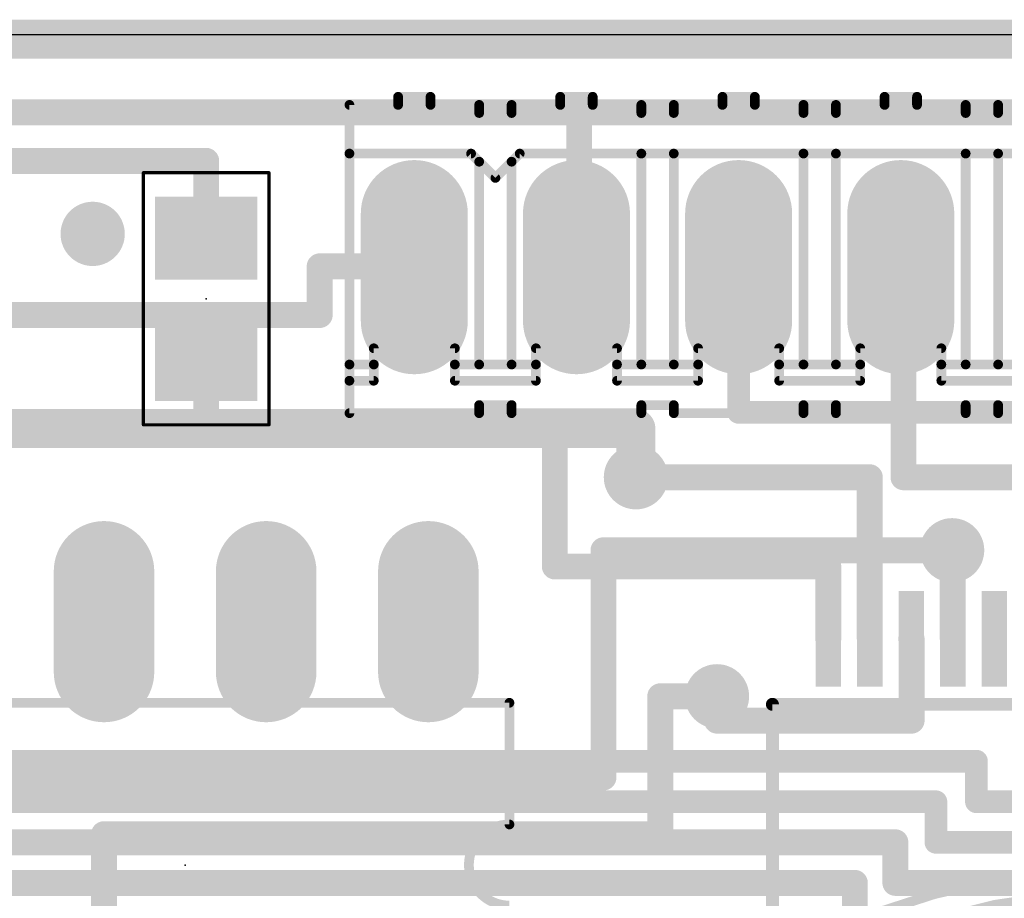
# Model space of a CAD drawing. Extents: x 0 to 100, y -1 to 59.
# Tile 6 of 11: x 38 to 53, y 45 to 59. Entities that reach past the tile are written whole.
import ezdxf

# ---------------------------------------------------------------- set-up
doc = ezdxf.new("R2010")
doc.units = 0
for name, color, linetype in [('1', 12, 'CONTINUOUS'), ('16', 132, 'CONTINUOUS'), ('17', 110, 'CONTINUOUS'), ('18', 110, 'CONTINUOUS'), ('20', 53, 'CONTINUOUS'), ('21', 253, 'CONTINUOUS'), ('22', 253, 'CONTINUOUS'), ('23', 53, 'CONTINUOUS'), ('39', 12, 'CONTINUOUS')]:
    doc.layers.add(name, color=color, linetype=linetype)

# ---------------------------------------------------------------- blocks, each defined once
blk = doc.blocks.new('RECT')
blk.add_solid([(-0.5, -0.5), (0.5, -0.5), (-0.5, 0.5), (0.5, 0.5)])
blk = doc.blocks.new('LONGP100')
at = {"const_width": 1}
blk.add_lwpolyline([(-0.5, 0), (0.5, 0)], dxfattribs=at)
at = {"const_width": 0.5}
for points in [[(-0.5, 0.25, 1), (-0.5, -0.25)], [(0.5, -0.25, 1), (0.5, 0.25)]]:
    blk.add_lwpolyline(points, format="xyb", dxfattribs=at)
blk = doc.blocks.new('ROUNDV')
at = {"const_width": 0.5}
blk.add_lwpolyline([(0, -0.25, 1), (0, 0.25, 1), (0, -0.25)], format="xyb", dxfattribs=at)

msp = doc.modelspace()

# ---------------------------------------------------------------- linework, layer by layer
at = {"layer": '1'}
for points, const_width in [([(94.996, 58.928), (4.953, 58.928)], 0.6096), ([(33.274, 57.785), (46.736, 57.785)], 0.4064), ([(46.736, 57.785), (79.714, 57.785)], 0.4064), ([(46.736, 57.785), (46.736, 55.359)], 0.4064), ([(34.925, 57.023), (40.894, 57.023)], 0.4064), ([(40.894, 57.023), (40.894, 55.814)], 0.4064), ([(46.736, 55.359), (46.694, 55.359)], 0.4064), ([(49.234, 53.086), (49.234, 55.359)], 0.3556), ([(40.894, 52.832), (40.894, 53.914)], 0.4064), ([(49.234, 53.086), (53.594, 53.086)], 0.3556), ([(40.894, 52.832), (46.355, 52.832)], 0.4064), ([(46.355, 52.832), (46.355, 50.673)], 0.4064), ([(47.625, 52.07), (51.288, 52.07)], 0.4064), ([(51.288, 52.07), (51.288, 49.54)], 0.4064), ([(52.578, 50.927), (52.588, 50.8)], 0.4064), ([(52.588, 50.8), (52.588, 49.54)], 0.4064), ([(46.355, 50.673), (50.638, 50.673)], 0.4064), ([(50.638, 50.673), (50.638, 49.54)], 0.4064), ([(50.638, 49.54), (50.638, 49.794)], 0.4064), ([(51.943, 49.54), (51.938, 49.54)], 0.4064), ([(51.943, 48.26), (51.943, 49.54)], 0.4064), ([(48.895, 48.641), (48.895, 48.26)], 0.4064), ([(48.895, 48.26), (51.943, 48.26)], 0.4064), ([(15.113, 47.625), (52.959, 47.625)], 0.3556), ([(52.959, 47.625), (52.959, 46.99)], 0.3556), ([(17.399, 46.99), (52.324, 46.99)], 0.3556), ([(52.324, 46.99), (52.324, 46.355)], 0.3556), ([(52.959, 46.99), (58.928, 46.99)], 0.3556), ([(20.1, 46.355), (51.689, 46.355)], 0.4064), ([(51.689, 46.355), (51.689, 45.72)], 0.4064), ([(52.324, 46.355), (58.438, 46.355)], 0.3556), ([(22.64, 45.72), (51.054, 45.72)], 0.4064), ([(51.054, 45.72), (51.054, 45.085)], 0.4064), ([(51.689, 45.72), (57.785, 45.72)], 0.4064)]:
    msp.add_lwpolyline(points, dxfattribs=dict(at, const_width=const_width))
for points, const_width in [([(46.736, 57.8866, 1), (46.736, 57.6834)], 0.2032), ([(46.8376, 57.785, 1), (46.6344, 57.785)], 0.2032), ([(46.736, 57.6834, 1), (46.736, 57.8866)], 0.2032), ([(40.9956, 57.023, 1), (40.7924, 57.023)], 0.2032), ([(40.894, 56.9214, 1), (40.894, 57.1246)], 0.2032), ([(40.7924, 55.814, 1), (40.9956, 55.814)], 0.2032), ([(46.694, 55.4606, 1), (46.694, 55.2574)], 0.2032), ([(46.736, 55.2574, 1), (46.736, 55.4606)], 0.2032), ([(49.3229, 55.359, 1), (49.1451, 55.359)], 0.1778), ([(46.6344, 55.359, 1), (46.8376, 55.359)], 0.2032), ([(40.9956, 53.914, 1), (40.7924, 53.914)], 0.2032), ([(49.234, 53.1749, 1), (49.234, 52.9971)], 0.1778), ([(49.1451, 53.086, 1), (49.3229, 53.086)], 0.1778), ([(40.894, 52.9336, 1), (40.894, 52.7304)], 0.2032), ([(40.7924, 52.832, 1), (40.9956, 52.832)], 0.2032), ([(46.4566, 52.832, 1), (46.2534, 52.832)], 0.2032), ([(46.355, 52.7304, 1), (46.355, 52.9336)], 0.2032), ([(47.625, 52.1716, 1), (47.625, 51.9684)], 0.2032), ([(51.3896, 52.07, 1), (51.1864, 52.07)], 0.2032), ([(51.288, 51.9684, 1), (51.288, 52.1716)], 0.2032), ([(52.6793, 50.935, 1), (52.4767, 50.919)], 0.2032), ([(52.6896, 50.8, 1), (52.4864, 50.8)], 0.2032), ([(52.4867, 50.792, 1), (52.6893, 50.808)], 0.2032), ([(46.355, 50.7746, 1), (46.355, 50.5714)], 0.2032), ([(46.2534, 50.673, 1), (46.4566, 50.673)], 0.2032), ([(50.7396, 50.673, 1), (50.5364, 50.673)], 0.2032), ([(50.638, 50.5714, 1), (50.638, 50.7746)], 0.2032), ([(50.7396, 49.794, 1), (50.5364, 49.794)], 0.2032), ([(51.938, 49.6416, 1), (51.938, 49.4384)], 0.2032), ([(52.0446, 49.54, 1), (51.8414, 49.54)], 0.2032), ([(51.943, 49.4384, 1), (51.943, 49.6416)], 0.2032), ([(50.5364, 49.54, 1), (50.7396, 49.54)], 0.2032), ([(50.5364, 49.54, 1), (50.7396, 49.54)], 0.2032), ([(51.1864, 49.54, 1), (51.3896, 49.54)], 0.2032), ([(52.4864, 49.54, 1), (52.6896, 49.54)], 0.2032), ([(48.9966, 48.641, 1), (48.7934, 48.641)], 0.2032), ([(48.895, 48.3616, 1), (48.895, 48.1584)], 0.2032), ([(51.943, 48.1584, 1), (51.943, 48.3616)], 0.2032), ([(48.7934, 48.26, 1), (48.9966, 48.26)], 0.2032), ([(51.8414, 48.26, 1), (52.0446, 48.26)], 0.2032), ([(53.0479, 47.625, 1), (52.8701, 47.625)], 0.1778), ([(52.959, 47.5361, 1), (52.959, 47.7139)], 0.1778), ([(52.4129, 46.99, 1), (52.2351, 46.99)], 0.1778), ([(52.324, 46.9011, 1), (52.324, 47.0789)], 0.1778), ([(52.959, 47.0789, 1), (52.959, 46.9011)], 0.1778), ([(52.8701, 46.99, 1), (53.0479, 46.99)], 0.1778), ([(51.7906, 46.355, 1), (51.5874, 46.355)], 0.2032), ([(51.689, 46.2534, 1), (51.689, 46.4566)], 0.2032), ([(52.324, 46.4439, 1), (52.324, 46.2661)], 0.1778), ([(52.2351, 46.355, 1), (52.4129, 46.355)], 0.1778), ([(51.1556, 45.72, 1), (50.9524, 45.72)], 0.2032), ([(51.054, 45.6184, 1), (51.054, 45.8216)], 0.2032), ([(51.689, 45.8216, 1), (51.689, 45.6184)], 0.2032), ([(51.5874, 45.72, 1), (51.7906, 45.72)], 0.2032)]:
    msp.add_lwpolyline(points, format="xyb", dxfattribs=dict(at, const_width=const_width))
at = {"layer": '16'}
for points, const_width in [([(94.996, 58.928), (4.953, 58.928)], 0.6096), ([(42.672, 54.61), (42.672, 55.372)], 0.4064), ([(42.672, 55.372), (44.154, 55.372)], 0.4064), ([(44.154, 55.372), (44.154, 55.359)], 0.4064), ([(51.816, 55.359), (51.774, 55.359)], 0.4064), ([(51.816, 52.07), (51.816, 55.359)], 0.4064), ([(37.338, 54.61), (42.672, 54.61)], 0.4064), ([(9.779, 52.832), (47.625, 52.832)], 0.6096), ([(47.625, 52.832), (47.625, 52.07)], 0.6096), ([(51.816, 52.07), (55.753, 52.07)], 0.4064), ([(47.117, 47.371), (47.117, 50.927)], 0.4064), ([(47.117, 50.927), (52.578, 50.927)], 0.4064), ([(48.006, 48.641), (48.895, 48.641)], 0.4064), ([(48.006, 46.482), (48.006, 48.641)], 0.4064), ([(36.83, 47.371), (47.117, 47.371)], 0.4064), ([(39.2938, 46.482), (48.006, 46.482)], 0.4064), ([(39.2938, 42.1894), (39.2938, 46.482)], 0.4064)]:
    msp.add_lwpolyline(points, dxfattribs=dict(at, const_width=const_width))
for points, const_width in [([(42.7736, 55.372, 1), (42.5704, 55.372)], 0.2032), ([(42.672, 55.4736, 1), (42.672, 55.2704)], 0.2032), ([(44.2556, 55.372, 1), (44.0524, 55.372)], 0.2032), ([(44.154, 55.2704, 1), (44.154, 55.4736)], 0.2032), ([(51.774, 55.4606, 1), (51.774, 55.2574)], 0.2032), ([(51.9176, 55.359, 1), (51.7144, 55.359)], 0.2032), ([(51.816, 55.2574, 1), (51.816, 55.4606)], 0.2032), ([(44.0524, 55.359, 1), (44.2556, 55.359)], 0.2032), ([(42.672, 54.5084, 1), (42.672, 54.7116)], 0.2032), ([(42.5704, 54.61, 1), (42.7736, 54.61)], 0.2032), ([(47.7774, 52.832, 1), (47.4726, 52.832)], 0.3048), ([(47.625, 52.6796, 1), (47.625, 52.9844)], 0.3048), ([(47.4726, 52.07, 1), (47.7774, 52.07)], 0.3048), ([(51.816, 52.1716, 1), (51.816, 51.9684)], 0.2032), ([(51.7144, 52.07, 1), (51.9176, 52.07)], 0.2032), ([(47.2186, 50.927, 1), (47.0154, 50.927)], 0.2032), ([(47.117, 51.0286, 1), (47.117, 50.8254)], 0.2032), ([(52.578, 50.8254, 1), (52.578, 51.0286)], 0.2032), ([(48.006, 48.7426, 1), (48.006, 48.5394)], 0.2032), ([(48.1076, 48.641, 1), (47.9044, 48.641)], 0.2032), ([(48.895, 48.5394, 1), (48.895, 48.7426)], 0.2032), ([(47.117, 47.2694, 1), (47.117, 47.4726)], 0.2032), ([(47.0154, 47.371, 1), (47.2186, 47.371)], 0.2032), ([(39.2938, 46.5836, 1), (39.2938, 46.3804)], 0.2032), ([(39.3954, 46.482, 1), (39.1922, 46.482)], 0.2032), ([(47.9044, 46.482, 1), (48.1076, 46.482)], 0.2032), ([(48.006, 46.3804, 1), (48.006, 46.5836)], 0.2032)]:
    msp.add_lwpolyline(points, format="xyb", dxfattribs=dict(at, const_width=const_width))
at = {"layer": '20'}
msp.add_line((5, 59), (95, 59), dxfattribs=at)
at = {"layer": '21'}
for points, const_width in [([(35.4838, 48.5394), (45.6438, 48.5394)], 0.1524), ([(45.6438, 46.6344), (45.6438, 48.5394)], 0.1524), ([(59.963, 48.515), (49.763, 48.515)], 0.2032), ([(49.763, 48.515), (49.763, 43.315)], 0.2032)]:
    msp.add_lwpolyline(points, dxfattribs=dict(at, const_width=const_width))
for points, const_width in [([(45.6819, 48.5394, 1), (45.6057, 48.5394)], 0.0762), ([(45.6438, 48.5013, 1), (45.6438, 48.5775)], 0.0762), ([(49.763, 48.5658, 1), (49.763, 48.4642)], 0.1016), ([(49.8138, 48.515, 1), (49.7122, 48.515)], 0.1016), ([(45.6438, 46.6344, 1), (45.6438, 45.3644)], 0.1524), ([(45.6057, 46.6344, 1), (45.6819, 46.6344)], 0.0762), ([(45.6438, 46.5963, 1), (45.6438, 46.6725)], 0.0762), ([(55.4736, 45.974, 0.2517), (45.5181, 40.6242)], 0.1524), ([(55.4736, 45.5931, 0.2465), (45.9619, 40.6004)], 0.1524)]:
    msp.add_lwpolyline(points, format="xyb", dxfattribs=dict(at, const_width=const_width))
at = {"layer": '22', "const_width": 0.1524}
for points in [[(43.9, 57.899), (43.9, 58.026)], [(43.9, 58.026), (44.408, 58.026)], [(44.408, 57.899), (44.408, 58.026)], [(46.44, 57.899), (46.44, 58.026)], [(46.44, 58.026), (46.948, 58.026)], [(46.948, 57.899), (46.948, 58.026)], [(48.98, 57.899), (48.98, 58.026)], [(48.98, 58.026), (49.488, 58.026)], [(49.488, 57.899), (49.488, 58.026)], [(51.52, 57.899), (51.52, 58.026)], [(51.52, 58.026), (52.028, 58.026)], [(52.028, 57.899), (52.028, 58.026)], [(43.138, 57.137), (43.138, 57.899)], [(43.9, 57.899), (43.138, 57.899)], [(45.17, 57.899), (44.408, 57.899)], [(45.17, 57.772), (45.17, 57.899)], [(45.17, 57.772), (45.678, 57.772)], [(45.678, 57.772), (45.678, 57.899)], [(46.44, 57.899), (45.678, 57.899)], [(47.71, 57.899), (46.948, 57.899)], [(47.71, 57.772), (47.71, 57.899)], [(48.218, 57.772), (47.71, 57.772)], [(48.218, 57.772), (48.218, 57.899)], [(48.218, 57.899), (48.98, 57.899)], [(50.25, 57.899), (49.488, 57.899)], [(50.25, 57.772), (50.25, 57.899)], [(50.758, 57.772), (50.25, 57.772)], [(50.758, 57.772), (50.758, 57.899)], [(50.758, 57.899), (51.52, 57.899)], [(52.79, 57.899), (52.028, 57.899)], [(52.79, 57.772), (52.79, 57.899)], [(53.298, 57.772), (52.79, 57.772)], [(53.298, 57.772), (53.298, 57.899)], [(53.298, 57.899), (54.06, 57.899)], [(45.043, 57.137), (43.138, 57.137)], [(43.138, 57.137), (43.138, 53.835)], [(45.17, 57.01), (45.043, 57.137)], [(45.424, 56.756), (45.17, 57.01)], [(45.17, 57.01), (45.17, 53.835)], [(45.678, 57.01), (45.424, 56.756)], [(45.805, 57.137), (45.678, 57.01)], [(45.678, 57.01), (45.678, 53.835)], [(47.71, 57.137), (45.805, 57.137)], [(47.71, 57.137), (47.71, 53.835)], [(48.218, 57.137), (47.71, 57.137)], [(50.25, 57.137), (48.218, 57.137)], [(48.218, 57.137), (48.218, 53.835)], [(50.25, 57.137), (50.25, 53.835)], [(50.758, 57.137), (50.25, 57.137)], [(52.79, 57.137), (50.758, 57.137)], [(50.758, 57.137), (50.758, 53.835)], [(52.79, 57.137), (52.79, 53.835)], [(53.298, 57.137), (52.79, 57.137)], [(55.33, 57.137), (53.298, 57.137)], [(53.298, 57.137), (53.298, 53.835)], [(44.789, 54.089), (43.519, 54.089)], [(43.519, 53.835), (43.519, 54.089)], [(44.789, 53.835), (44.789, 54.089)], [(46.059, 53.835), (46.059, 54.089)], [(47.329, 54.089), (46.059, 54.089)], [(47.329, 53.835), (47.329, 54.089)], [(49.869, 54.089), (48.599, 54.089)], [(48.599, 53.835), (48.599, 54.089)], [(49.869, 53.835), (49.869, 54.089)], [(52.409, 54.089), (51.139, 54.089)], [(51.139, 53.835), (51.139, 54.089)], [(52.409, 53.835), (52.409, 54.089)], [(43.519, 53.835), (43.138, 53.835)], [(43.138, 53.835), (43.138, 53.581)], [(43.519, 53.581), (43.519, 53.835)], [(44.789, 53.581), (44.789, 53.835)], [(45.17, 53.835), (44.789, 53.835)], [(45.678, 53.835), (45.17, 53.835)], [(46.059, 53.835), (45.678, 53.835)], [(46.059, 53.581), (46.059, 53.835)], [(47.329, 53.581), (47.329, 53.835)], [(47.71, 53.835), (47.329, 53.835)], [(48.218, 53.835), (47.71, 53.835)], [(48.599, 53.835), (48.218, 53.835)], [(48.599, 53.581), (48.599, 53.835)], [(49.869, 53.581), (49.869, 53.835)], [(50.25, 53.835), (49.869, 53.835)], [(50.758, 53.835), (50.25, 53.835)], [(51.139, 53.835), (50.758, 53.835)], [(51.139, 53.581), (51.139, 53.835)], [(52.409, 53.581), (52.409, 53.835)], [(52.79, 53.835), (52.409, 53.835)], [(53.298, 53.835), (52.79, 53.835)], [(53.679, 53.835), (53.298, 53.835)], [(43.138, 53.581), (43.138, 53.073)], [(43.138, 53.581), (43.519, 53.581)], [(46.059, 53.581), (44.789, 53.581)], [(47.329, 53.581), (48.599, 53.581)], [(49.869, 53.581), (51.139, 53.581)], [(52.409, 53.581), (53.679, 53.581)], [(45.17, 53.2), (45.678, 53.2)], [(45.17, 53.2), (45.17, 53.073)], [(45.678, 53.2), (45.678, 53.073)], [(47.71, 53.2), (48.218, 53.2)], [(47.71, 53.2), (47.71, 53.073)], [(48.218, 53.2), (48.218, 53.073)], [(50.25, 53.2), (50.758, 53.2)], [(50.25, 53.2), (50.25, 53.073)], [(50.758, 53.2), (50.758, 53.073)], [(52.79, 53.2), (53.298, 53.2)], [(52.79, 53.2), (52.79, 53.073)], [(53.298, 53.2), (53.298, 53.073)], [(43.138, 53.073), (45.17, 53.073)], [(45.678, 53.073), (47.71, 53.073)], [(48.218, 53.073), (50.25, 53.073)], [(50.758, 53.073), (52.79, 53.073)], [(53.298, 53.073), (55.33, 53.073)]]:
    msp.add_lwpolyline(points, dxfattribs=at)
at = {"layer": '22', "const_width": 0.0762}
for points in [[(43.9381, 58.026, 1), (43.8619, 58.026)], [(43.9, 58.0641, 1), (43.9, 57.9879)], [(44.4461, 58.026, 1), (44.3699, 58.026)], [(44.408, 57.9879, 1), (44.408, 58.0641)], [(46.4781, 58.026, 1), (46.4019, 58.026)], [(46.44, 58.0641, 1), (46.44, 57.9879)], [(46.9861, 58.026, 1), (46.9099, 58.026)], [(46.948, 57.9879, 1), (46.948, 58.0641)], [(49.0181, 58.026, 1), (48.9419, 58.026)], [(48.98, 58.0641, 1), (48.98, 57.9879)], [(49.5261, 58.026, 1), (49.4499, 58.026)], [(49.488, 57.9879, 1), (49.488, 58.0641)], [(51.5581, 58.026, 1), (51.4819, 58.026)], [(51.52, 58.0641, 1), (51.52, 57.9879)], [(52.0661, 58.026, 1), (51.9899, 58.026)], [(52.028, 57.9879, 1), (52.028, 58.0641)], [(43.1761, 57.899, 1), (43.0999, 57.899)], [(43.138, 57.9371, 1), (43.138, 57.8609)], [(43.8619, 57.899, 1), (43.9381, 57.899)], [(43.9, 57.8609, 1), (43.9, 57.9371)], [(44.408, 57.9371, 1), (44.408, 57.8609)], [(44.3699, 57.899, 1), (44.4461, 57.899)], [(45.2081, 57.899, 1), (45.1319, 57.899)], [(45.17, 57.8101, 1), (45.17, 57.7339)], [(45.17, 57.8609, 1), (45.17, 57.9371)], [(45.7161, 57.899, 1), (45.6399, 57.899)], [(45.678, 57.9371, 1), (45.678, 57.8609)], [(45.678, 57.7339, 1), (45.678, 57.8101)], [(46.4019, 57.899, 1), (46.4781, 57.899)], [(46.44, 57.8609, 1), (46.44, 57.9371)], [(46.948, 57.9371, 1), (46.948, 57.8609)], [(46.9099, 57.899, 1), (46.9861, 57.899)], [(47.7481, 57.899, 1), (47.6719, 57.899)], [(47.71, 57.8101, 1), (47.71, 57.7339)], [(47.71, 57.8609, 1), (47.71, 57.9371)], [(48.2561, 57.899, 1), (48.1799, 57.899)], [(48.218, 57.9371, 1), (48.218, 57.8609)], [(48.218, 57.7339, 1), (48.218, 57.8101)], [(48.9419, 57.899, 1), (49.0181, 57.899)], [(48.98, 57.8609, 1), (48.98, 57.9371)], [(49.488, 57.9371, 1), (49.488, 57.8609)], [(49.4499, 57.899, 1), (49.5261, 57.899)], [(50.2881, 57.899, 1), (50.2119, 57.899)], [(50.25, 57.8101, 1), (50.25, 57.7339)], [(50.25, 57.8609, 1), (50.25, 57.9371)], [(50.7961, 57.899, 1), (50.7199, 57.899)], [(50.758, 57.9371, 1), (50.758, 57.8609)], [(50.758, 57.7339, 1), (50.758, 57.8101)], [(51.4819, 57.899, 1), (51.5581, 57.899)], [(51.52, 57.8609, 1), (51.52, 57.9371)], [(52.028, 57.9371, 1), (52.028, 57.8609)], [(51.9899, 57.899, 1), (52.0661, 57.899)], [(52.8281, 57.899, 1), (52.7519, 57.899)], [(52.79, 57.8101, 1), (52.79, 57.7339)], [(52.79, 57.8609, 1), (52.79, 57.9371)], [(53.3361, 57.899, 1), (53.2599, 57.899)], [(53.298, 57.9371, 1), (53.298, 57.8609)], [(53.298, 57.7339, 1), (53.298, 57.8101)], [(45.1319, 57.772, 1), (45.2081, 57.772)], [(45.6399, 57.772, 1), (45.7161, 57.772)], [(47.6719, 57.772, 1), (47.7481, 57.772)], [(48.1799, 57.772, 1), (48.2561, 57.772)], [(50.2119, 57.772, 1), (50.2881, 57.772)], [(50.7199, 57.772, 1), (50.7961, 57.772)], [(52.7519, 57.772, 1), (52.8281, 57.772)], [(53.2599, 57.772, 1), (53.3361, 57.772)], [(43.138, 57.1751, 1), (43.138, 57.0989)], [(43.1761, 57.137, 1), (43.0999, 57.137)], [(43.0999, 57.137, 1), (43.1761, 57.137)], [(45.0699, 57.1639, 1), (45.0161, 57.1101)], [(45.043, 57.0989, 1), (45.043, 57.1751)], [(45.2081, 57.01, 1), (45.1319, 57.01)], [(45.1969, 57.0369, 1), (45.1431, 56.9831)], [(45.1431, 56.9831, 1), (45.1969, 57.0369)], [(45.7161, 57.01, 1), (45.6399, 57.01)], [(45.6511, 57.0369, 1), (45.7049, 56.9831)], [(45.7049, 56.9831, 1), (45.6511, 57.0369)], [(45.805, 57.1751, 1), (45.805, 57.0989)], [(45.8319, 57.1101, 1), (45.7781, 57.1639)], [(47.7481, 57.137, 1), (47.6719, 57.137)], [(47.71, 57.1751, 1), (47.71, 57.0989)], [(47.71, 57.0989, 1), (47.71, 57.1751)], [(48.218, 57.1751, 1), (48.218, 57.0989)], [(48.2561, 57.137, 1), (48.1799, 57.137)], [(48.218, 57.0989, 1), (48.218, 57.1751)], [(50.2881, 57.137, 1), (50.2119, 57.137)], [(50.25, 57.1751, 1), (50.25, 57.0989)], [(50.25, 57.0989, 1), (50.25, 57.1751)], [(50.758, 57.1751, 1), (50.758, 57.0989)], [(50.7961, 57.137, 1), (50.7199, 57.137)], [(50.758, 57.0989, 1), (50.758, 57.1751)], [(52.8281, 57.137, 1), (52.7519, 57.137)], [(52.79, 57.1751, 1), (52.79, 57.0989)], [(52.79, 57.0989, 1), (52.79, 57.1751)], [(53.298, 57.1751, 1), (53.298, 57.0989)], [(53.3361, 57.137, 1), (53.2599, 57.137)], [(53.298, 57.0989, 1), (53.298, 57.1751)], [(45.3971, 56.7829, 1), (45.4509, 56.7291)], [(45.3971, 56.7291, 1), (45.4509, 56.7829)], [(43.519, 54.1271, 1), (43.519, 54.0509)], [(43.5571, 54.089, 1), (43.4809, 54.089)], [(44.8271, 54.089, 1), (44.7509, 54.089)], [(44.789, 54.0509, 1), (44.789, 54.1271)], [(46.0971, 54.089, 1), (46.0209, 54.089)], [(46.059, 54.1271, 1), (46.059, 54.0509)], [(47.3671, 54.089, 1), (47.2909, 54.089)], [(47.329, 54.0509, 1), (47.329, 54.1271)], [(48.599, 54.1271, 1), (48.599, 54.0509)], [(48.6371, 54.089, 1), (48.5609, 54.089)], [(49.9071, 54.089, 1), (49.8309, 54.089)], [(49.869, 54.0509, 1), (49.869, 54.1271)], [(51.139, 54.1271, 1), (51.139, 54.0509)], [(51.1771, 54.089, 1), (51.1009, 54.089)], [(52.4471, 54.089, 1), (52.3709, 54.089)], [(52.409, 54.0509, 1), (52.409, 54.1271)], [(43.138, 53.8731, 1), (43.138, 53.7969)], [(43.1761, 53.835, 1), (43.0999, 53.835)], [(43.0999, 53.835, 1), (43.1761, 53.835)], [(43.5571, 53.835, 1), (43.4809, 53.835)], [(43.4809, 53.835, 1), (43.5571, 53.835)], [(43.519, 53.7969, 1), (43.519, 53.8731)], [(44.8271, 53.835, 1), (44.7509, 53.835)], [(44.789, 53.8731, 1), (44.789, 53.7969)], [(44.7509, 53.835, 1), (44.8271, 53.835)], [(45.17, 53.8731, 1), (45.17, 53.7969)], [(45.1319, 53.835, 1), (45.2081, 53.835)], [(45.17, 53.7969, 1), (45.17, 53.8731)], [(45.678, 53.8731, 1), (45.678, 53.7969)], [(45.6399, 53.835, 1), (45.7161, 53.835)], [(45.678, 53.7969, 1), (45.678, 53.8731)], [(46.0971, 53.835, 1), (46.0209, 53.835)], [(46.0209, 53.835, 1), (46.0971, 53.835)], [(46.059, 53.7969, 1), (46.059, 53.8731)], [(47.3671, 53.835, 1), (47.2909, 53.835)], [(47.329, 53.8731, 1), (47.329, 53.7969)], [(47.2909, 53.835, 1), (47.3671, 53.835)], [(47.71, 53.8731, 1), (47.71, 53.7969)], [(47.6719, 53.835, 1), (47.7481, 53.835)], [(47.71, 53.7969, 1), (47.71, 53.8731)], [(48.218, 53.8731, 1), (48.218, 53.7969)], [(48.1799, 53.835, 1), (48.2561, 53.835)], [(48.218, 53.7969, 1), (48.218, 53.8731)], [(48.6371, 53.835, 1), (48.5609, 53.835)], [(48.5609, 53.835, 1), (48.6371, 53.835)], [(48.599, 53.7969, 1), (48.599, 53.8731)], [(49.9071, 53.835, 1), (49.8309, 53.835)], [(49.869, 53.8731, 1), (49.869, 53.7969)], [(49.8309, 53.835, 1), (49.9071, 53.835)], [(50.25, 53.8731, 1), (50.25, 53.7969)], [(50.2119, 53.835, 1), (50.2881, 53.835)], [(50.25, 53.7969, 1), (50.25, 53.8731)], [(50.758, 53.8731, 1), (50.758, 53.7969)], [(50.7199, 53.835, 1), (50.7961, 53.835)], [(50.758, 53.7969, 1), (50.758, 53.8731)], [(51.1771, 53.835, 1), (51.1009, 53.835)], [(51.1009, 53.835, 1), (51.1771, 53.835)], [(51.139, 53.7969, 1), (51.139, 53.8731)], [(52.4471, 53.835, 1), (52.3709, 53.835)], [(52.409, 53.8731, 1), (52.409, 53.7969)], [(52.3709, 53.835, 1), (52.4471, 53.835)], [(52.79, 53.8731, 1), (52.79, 53.7969)], [(52.7519, 53.835, 1), (52.8281, 53.835)], [(52.79, 53.7969, 1), (52.79, 53.8731)], [(53.298, 53.8731, 1), (53.298, 53.7969)], [(53.2599, 53.835, 1), (53.3361, 53.835)], [(53.298, 53.7969, 1), (53.298, 53.8731)], [(43.1761, 53.581, 1), (43.0999, 53.581)], [(43.138, 53.6191, 1), (43.138, 53.5429)], [(43.0999, 53.581, 1), (43.1761, 53.581)], [(43.4809, 53.581, 1), (43.5571, 53.581)], [(43.519, 53.5429, 1), (43.519, 53.6191)], [(44.789, 53.6191, 1), (44.789, 53.5429)], [(44.7509, 53.581, 1), (44.8271, 53.581)], [(46.0209, 53.581, 1), (46.0971, 53.581)], [(46.059, 53.5429, 1), (46.059, 53.6191)], [(47.329, 53.6191, 1), (47.329, 53.5429)], [(47.2909, 53.581, 1), (47.3671, 53.581)], [(48.5609, 53.581, 1), (48.6371, 53.581)], [(48.599, 53.5429, 1), (48.599, 53.6191)], [(49.869, 53.6191, 1), (49.869, 53.5429)], [(49.8309, 53.581, 1), (49.9071, 53.581)], [(51.1009, 53.581, 1), (51.1771, 53.581)], [(51.139, 53.5429, 1), (51.139, 53.6191)], [(52.409, 53.6191, 1), (52.409, 53.5429)], [(52.3709, 53.581, 1), (52.4471, 53.581)], [(45.17, 53.2381, 1), (45.17, 53.1619)], [(45.2081, 53.2, 1), (45.1319, 53.2)], [(45.7161, 53.2, 1), (45.6399, 53.2)], [(45.678, 53.1619, 1), (45.678, 53.2381)], [(47.71, 53.2381, 1), (47.71, 53.1619)], [(47.7481, 53.2, 1), (47.6719, 53.2)], [(48.2561, 53.2, 1), (48.1799, 53.2)], [(48.218, 53.1619, 1), (48.218, 53.2381)], [(50.25, 53.2381, 1), (50.25, 53.1619)], [(50.2881, 53.2, 1), (50.2119, 53.2)], [(50.7961, 53.2, 1), (50.7199, 53.2)], [(50.758, 53.1619, 1), (50.758, 53.2381)], [(52.79, 53.2381, 1), (52.79, 53.1619)], [(52.8281, 53.2, 1), (52.7519, 53.2)], [(53.3361, 53.2, 1), (53.2599, 53.2)], [(53.298, 53.1619, 1), (53.298, 53.2381)], [(43.138, 53.1111, 1), (43.138, 53.0349)], [(43.0999, 53.073, 1), (43.1761, 53.073)], [(45.1319, 53.073, 1), (45.2081, 53.073)], [(45.17, 53.0349, 1), (45.17, 53.1111)], [(45.678, 53.1111, 1), (45.678, 53.0349)], [(45.6399, 53.073, 1), (45.7161, 53.073)], [(47.6719, 53.073, 1), (47.7481, 53.073)], [(47.71, 53.0349, 1), (47.71, 53.1111)], [(48.218, 53.1111, 1), (48.218, 53.0349)], [(48.1799, 53.073, 1), (48.2561, 53.073)], [(50.2119, 53.073, 1), (50.2881, 53.073)], [(50.25, 53.0349, 1), (50.25, 53.1111)], [(50.758, 53.1111, 1), (50.758, 53.0349)], [(50.7199, 53.073, 1), (50.7961, 53.073)], [(52.7519, 53.073, 1), (52.8281, 53.073)], [(52.79, 53.0349, 1), (52.79, 53.1111)], [(53.298, 53.1111, 1), (53.298, 53.0349)], [(53.2599, 53.073, 1), (53.3361, 53.073)]]:
    msp.add_lwpolyline(points, format="xyb", dxfattribs=at)
at = {"layer": '23'}
for p in [(40.894, 54.864), (40.5638, 45.9994)]:
    msp.add_point(p, dxfattribs=at)
at = {"layer": '39', "const_width": 0.0508}
for points in [[(39.911, 52.891), (39.911, 56.837)], [(39.911, 56.837), (41.877, 56.837)], [(41.877, 56.837), (41.877, 52.891)], [(41.877, 52.891), (39.911, 52.891)]]:
    msp.add_lwpolyline(points, dxfattribs=at)
at = {"layer": '39', "const_width": 0.0254}
for points in [[(39.9237, 56.837, 1), (39.8983, 56.837)], [(39.911, 56.8497, 1), (39.911, 56.8243)], [(41.8897, 56.837, 1), (41.8643, 56.837)], [(41.877, 56.8243, 1), (41.877, 56.8497)], [(39.911, 52.9037, 1), (39.911, 52.8783)], [(39.8983, 52.891, 1), (39.9237, 52.891)], [(41.8643, 52.891, 1), (41.8897, 52.891)], [(41.877, 52.8783, 1), (41.877, 52.9037)]]:
    msp.add_lwpolyline(points, format="xyb", dxfattribs=at)

# ---------------------------------------------------------------- block references
at = {"layer": '1'}
for p, xscale, yscale, rotation in [((40.894, 55.814), 1.3, 1.6, 270), ((40.894, 53.914), 1.3, 1.6, 270), ((50.638, 49.54), 0.4, 1.5, 180), ((51.288, 49.54), 0.4, 1.5, 180), ((51.938, 49.54), 0.4, 1.5, 180), ((52.588, 49.54), 0.4, 1.5, 180), ((53.238, 49.54), 0.4, 1.5, 180)]:
    msp.add_blockref('RECT', p, dxfattribs=dict(at, xscale=xscale, yscale=yscale, rotation=rotation))
at = {"layer": '17'}
for p, xscale, yscale, rotation in [((44.154, 55.359), 1.6764, 1.6764, 90), ((44.154, 55.359), 1.6764, 1.6764, 90), ((46.694, 55.359), 1.6764, 1.6764, 90), ((46.694, 55.359), 1.6764, 1.6764, 90), ((49.234, 55.359), 1.6764, 1.6764, 90), ((49.234, 55.359), 1.6764, 1.6764, 90), ((51.774, 55.359), 1.6764, 1.6764, 90), ((51.774, 55.359), 1.6764, 1.6764, 90), ((39.2938, 49.8094), 1.5748, 1.5748, 270), ((39.2938, 49.8094), 1.5748, 1.5748, 270), ((41.8338, 49.8094), 1.5748, 1.5748, 270), ((41.8338, 49.8094), 1.5748, 1.5748, 270), ((44.3738, 49.8094), 1.5748, 1.5748, 270), ((44.3738, 49.8094), 1.5748, 1.5748, 270)]:
    msp.add_blockref('LONGP100', p, dxfattribs=dict(at, xscale=xscale, yscale=yscale, rotation=rotation))
at = {"layer": '18', "xscale": 1.0064, "yscale": 1.0064}
for p in [(39.116, 55.88), (39.116, 55.88), (47.625, 52.07), (47.625, 52.07), (52.578, 50.927), (52.578, 50.927), (48.895, 48.641), (48.895, 48.641)]:
    msp.add_blockref('ROUNDV', p, dxfattribs=at)

doc.saveas('drawing.dxf')
